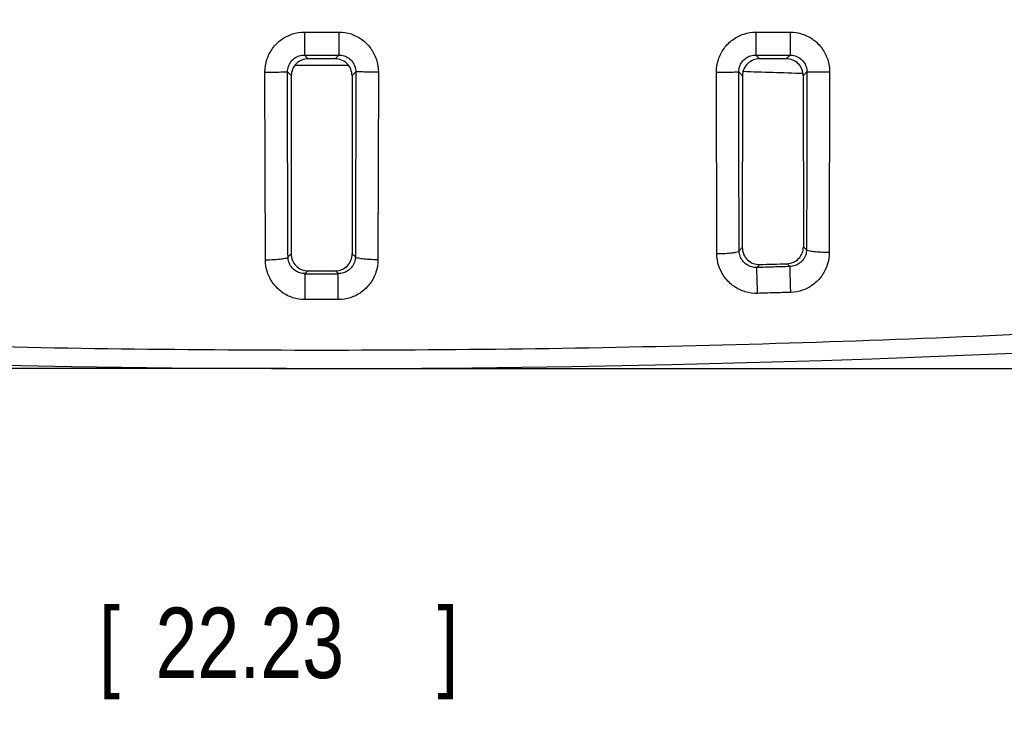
# Model space of a CAD drawing. Header units: inches. Extents: x 0 to 34, y 0 to 22.
# Tile 28 of 111: x 11.4 to 13.2, y 7.3 to 8.6. Entities that reach past the tile are written whole.
import ezdxf

# ---------------------------------------------------------------- set-up
doc = ezdxf.new("R2010")
doc.units = ezdxf.units.IN
doc.header["$LTSCALE"] = 1.87
doc.header["$MEASUREMENT"] = 0
doc.layers.get('0').update_dxf_attribs({"linetype": 'CONTINUOUS'})
doc.layers.add('DIMENSIONS', color=7, linetype='CONTINUOUS')
doc.styles.get("Standard").update_dxf_attribs({"font": 'txt', "width": 0.8})
doc.dimstyles.new('DIMSTYLE_1', dxfattribs={"dimtxt": 0.125, "dimasz": 0.18, "dimexe": 0.18, "dimexo": 0.0625, "dimgap": 0.09, "dimtad": 0, "dimtih": 1, "dimtoh": 1, "dimdec": 3, "dimzin": 4, "dimdsep": 46, "dimtxsty": 'STANDARD', "dimblk": '_FILLED', "dimblk1": '_FILLED', "dimblk2": '_FILLED', "dimcen": 0.09, "dimadec": 0, "dimazin": 0, "dimtp": 0.001, "dimtm": 0.001, "dimtfac": 1, "dimtdec": 3, "dimtofl": 0, "dimtmove": 0, "dimatfit": 3, "dimldrblk": '_FILLED', "dimfxl": 1, "dimtolj": 1, "dimtzin": 4, "dimarcsym": 0})

# ---------------------------------------------------------------- blocks, each defined once
blk = doc.blocks.new('_FILLED')
at = {"color": 0, "linetype": 'BYBLOCK'}
blk.add_solid([(0, 0), (-1, 0.1736), (-1, -0.1736)], dxfattribs=at)
blk = doc.blocks.new('*D0')
at = {"layer": 'DIMENSIONS', "color": 2, "linetype": 'CONTINUOUS'}
for p, q in [((9.211, 10.3065), (7.356, 10.3065)), ((7.481, 10.3065), (7.481, 9.311)), ((7.481, 7.9485), (7.481, 9.061)), ((11.9085, 7.9485), (7.356, 7.9485))]:
    blk.add_line(p, q, dxfattribs=at)
at = {"layer": 'DIMENSIONS', "color": 2, "linetype": 'CONTINUOUS', "xscale": 0.18, "yscale": 0.18, "zscale": 0.18}
for p, rotation in [((7.481, 10.3065), 90), ((7.481, 7.9485), 270)]:
    blk.add_blockref('_FILLED', p, dxfattribs=dict(at, rotation=rotation))
at = {"layer": 'DIMENSIONS', "color": 2, "linetype": 'CONTINUOUS', "width": 0.8}
for s, p in [('[', (7.4435, 9.1235)), (']', (8.0435, 9.1235)), ('2.358', (6.8185, 9.1235)), ('59.89', (7.5435, 9.1235))]:
    blk.add_text(s, height=0.125, dxfattribs=at).set_placement(p)
blk = doc.blocks.new('*D7')
at = {"layer": 'DIMENSIONS', "color": 2, "linetype": 'CONTINUOUS'}
for p, q in [((9.586, 9.9315), (9.586, 7.3368)), ((10.461, 9.9315), (10.461, 7.3368)), ((9.586, 7.4618), (9.226, 7.4618)), ((10.461, 7.4618), (10.7887, 7.4618))]:
    blk.add_line(p, q, dxfattribs=at)
at = {"layer": 'DIMENSIONS', "color": 2, "linetype": 'CONTINUOUS', "xscale": 0.18, "yscale": 0.18, "zscale": 0.18}
blk.add_blockref('_FILLED', (9.586, 7.4618), dxfattribs=at)
at = {"layer": 'DIMENSIONS', "color": 2, "linetype": 'CONTINUOUS', "xscale": 0.18, "yscale": 0.18, "zscale": 0.18, "rotation": 180}
blk.add_blockref('_FILLED', (10.461, 7.4618), dxfattribs=at)
at = {"layer": 'DIMENSIONS', "color": 2, "linetype": 'CONTINUOUS', "width": 0.8}
for s, p in [('3X', (10.8512, 7.3993)), ('.875', (11.0512, 7.3993)), ('[', (11.5762, 7.3993)), ('22.23', (11.6762, 7.3993)), (']', (12.1762, 7.3993))]:
    blk.add_text(s, height=0.125, dxfattribs=at).set_placement(p)
blk = doc.blocks.new('*D8')
at = {"layer": 'DIMENSIONS', "color": 2, "linetype": 'CONTINUOUS'}
for p, q in [((13.2043, 9.9571), (13.2043, 7.009)), ((14.701, 9.9571), (14.701, 7.009)), ((13.2043, 7.134), (12.8547, 7.134)), ((14.701, 7.134), (15.061, 7.134))]:
    blk.add_line(p, q, dxfattribs=at)
at = {"layer": 'DIMENSIONS', "color": 2, "linetype": 'CONTINUOUS', "xscale": 0.18, "yscale": 0.18, "zscale": 0.18}
blk.add_blockref('_FILLED', (13.2043, 7.134), dxfattribs=at)
at = {"layer": 'DIMENSIONS', "color": 2, "linetype": 'CONTINUOUS', "xscale": 0.18, "yscale": 0.18, "zscale": 0.18, "rotation": 180}
blk.add_blockref('_FILLED', (14.701, 7.134), dxfattribs=at)
at = {"layer": 'DIMENSIONS', "color": 2, "linetype": 'CONTINUOUS', "width": 0.8}
for s, p in [('1.497', (11.4672, 7.0715)), ('[', (12.0922, 7.0715)), ('38.02', (12.1922, 7.0715)), (']', (12.6922, 7.0715))]:
    blk.add_text(s, height=0.125, dxfattribs=at).set_placement(p)
blk = doc.blocks.new('*D11')
at = {"layer": 'DIMENSIONS', "color": 2, "linetype": 'CONTINUOUS'}
for p, q in [((14.7635, 10.0196), (16.7481, 10.0196)), ((16.6231, 10.0196), (16.6231, 9.1875)), ((16.6231, 7.9485), (16.6231, 8.9375)), ((12.0335, 7.9485), (16.7481, 7.9485))]:
    blk.add_line(p, q, dxfattribs=at)
at = {"layer": 'DIMENSIONS', "color": 2, "linetype": 'CONTINUOUS', "xscale": 0.18, "yscale": 0.18, "zscale": 0.18}
for p, rotation in [((16.6231, 10.0196), 90), ((16.6231, 7.9485), 270)]:
    blk.add_blockref('_FILLED', p, dxfattribs=dict(at, rotation=rotation))
at = {"layer": 'DIMENSIONS', "color": 2, "linetype": 'CONTINUOUS', "width": 0.8}
for s, p in [('[', (16.5856, 9)), (']', (17.1856, 9)), ('2.071', (15.9606, 9)), ('52.61', (16.6856, 9))]:
    blk.add_text(s, height=0.125, dxfattribs=at).set_placement(p)

msp = doc.modelspace()

# ---------------------------------------------------------------- linework, layer by layer
at = {"color": 7, "linetype": 'CONTINUOUS'}
for p, q in [((11.9405, 8.5452), (11.9405, 8.5045)), ((12.0015, 8.5452), (12.0015, 8.5045)), ((11.9405, 8.5045), (11.9471, 8.4979)), ((12.0015, 8.5045), (11.9948, 8.4979)), ((12.7406, 8.5044), (12.7472, 8.4978)), ((12.8014, 8.5044), (12.7947, 8.4978)), ((11.8712, 8.1413), (11.8705, 8.4743)), ((11.9105, 8.4745), (11.9171, 8.4679)), ((11.9171, 8.4679), (11.9167, 8.1518)), ((12.0315, 8.4745), (12.0249, 8.4679)), ((12.0249, 8.4679), (12.0252, 8.1518)), ((12.0715, 8.4743), (12.0707, 8.1413)), ((12.6715, 8.1523), (12.6708, 8.4742)), ((12.7106, 8.4745), (12.7172, 8.4678)), ((12.7172, 8.4678), (12.7168, 8.1629)), ((12.8313, 8.4744), (12.8247, 8.4678)), ((12.8247, 8.4678), (12.8251, 8.1643)), ((12.8716, 8.4742), (12.8709, 8.1541)), ((12.7113, 8.1572), (12.7168, 8.1629)), ((12.8306, 8.1589), (12.8251, 8.1643)), ((11.9113, 8.1463), (11.9167, 8.1518)), ((12.0307, 8.1463), (12.0252, 8.1518)), ((11.9415, 8.1167), (11.9466, 8.1217)), ((11.9466, 8.1217), (11.9953, 8.1217)), ((12.0004, 8.1167), (11.9953, 8.1217)), ((12.7424, 8.1275), (12.7476, 8.1329)), ((12.8013, 8.1293), (12.7961, 8.1343)), ((11.9415, 8.0706), (11.9415, 8.1167)), ((12.0005, 8.0706), (12.0004, 8.1167))]:
    msp.add_line(p, q, dxfattribs=at)
for centre, radius, start, end in [((11.971, -16.5139), 25, 89.89059, 90.10942), ((11.971, -16.5139), 25, 88.04273, 88.2892), ((11.971, 35.486), 27.3694, 269.93838, 270.06163), ((11.971, 35.486), 27.5375, 264.09115, 275.90885)]:
    msp.add_arc(centre, radius, start, end, dxfattribs=at)
for points, knots in [([(11.8705, 8.4743), (11.8705, 8.4817), (11.8728, 8.4967), (11.883, 8.5168), (11.8988, 8.5327), (11.9186, 8.5429), (11.9332, 8.5452), (11.9405, 8.5452)], [0, 0, 0, 0, 0.202784, 0.404359, 0.604107, 0.802347, 1, 1, 1, 1]), ([(12.0015, 8.5452), (12.0087, 8.5452), (12.0234, 8.5429), (12.0432, 8.5327), (12.0589, 8.5168), (12.0691, 8.4967), (12.0715, 8.4817), (12.0715, 8.4743)], [0, 0, 0, 0, 0.197883, 0.396089, 0.595654, 0.797013, 1, 1, 1, 1]), ([(12.6708, 8.4742), (12.6708, 8.4817), (12.6732, 8.4966), (12.6834, 8.5167), (12.6992, 8.5326), (12.7189, 8.5428), (12.7336, 8.5451), (12.7408, 8.5451)], [0, 0, 0, 0, 0.202765, 0.404329, 0.604099, 0.80247, 1, 1, 1, 1]), ([(12.7408, 8.5451), (12.7408, 8.5401), (12.7408, 8.5306), (12.7409, 8.5182), (12.7405, 8.5097), (12.7408, 8.5055), (12.7406, 8.5044)], [0, 0, 0, 0, 0.373474, 0.694003, 0.913768, 1, 1, 1, 1]), ([(12.7408, 8.5451), (12.751, 8.5451), (12.7712, 8.5451), (12.7915, 8.5451), (12.8016, 8.5451)], [0, 0, 0, 0, 0.5, 1, 1, 1, 1]), ([(12.8016, 8.5451), (12.8016, 8.54), (12.8016, 8.5306), (12.8017, 8.5182), (12.8013, 8.5097), (12.8016, 8.5055), (12.8014, 8.5044)], [0, 0, 0, 0, 0.373471, 0.693999, 0.913764, 1, 1, 1, 1]), ([(12.8016, 8.5451), (12.8089, 8.5451), (12.8236, 8.5428), (12.8433, 8.5326), (12.8591, 8.5167), (12.8693, 8.4966), (12.8716, 8.4816), (12.8716, 8.4742)], [0, 0, 0, 0, 0.197816, 0.395984, 0.595555, 0.796956, 1, 1, 1, 1]), ([(11.9105, 8.4745), (11.9105, 8.4777), (11.9115, 8.484), (11.9159, 8.4925), (11.9226, 8.4992), (11.9311, 8.5035), (11.9374, 8.5045), (11.9405, 8.5045)], [0, 0, 0, 0, 0.201073, 0.401896, 0.601668, 0.800818, 1, 1, 1, 1]), ([(11.9405, 8.5045), (11.9507, 8.5045), (11.971, 8.5045), (11.9913, 8.5045), (12.0015, 8.5045)], [0, 0, 0, 0, 0.500031, 1, 1, 1, 1]), ([(12.0015, 8.5045), (12.0046, 8.5045), (12.0108, 8.5035), (12.0193, 8.4992), (12.0261, 8.4925), (12.0305, 8.484), (12.0315, 8.4777), (12.0315, 8.4745)], [0, 0, 0, 0, 0.19935, 0.398326, 0.59778, 0.798254, 1, 1, 1, 1]), ([(12.7106, 8.4745), (12.7106, 8.4776), (12.7116, 8.4839), (12.7159, 8.4925), (12.7227, 8.4992), (12.7312, 8.5034), (12.7375, 8.5044), (12.7406, 8.5044)], [0, 0, 0, 0, 0.201034, 0.401814, 0.601588, 0.800877, 1, 1, 1, 1]), ([(12.7406, 8.5044), (12.7507, 8.5044), (12.771, 8.5044), (12.7912, 8.5044), (12.8014, 8.5044)], [0, 0, 0, 0, 0.5, 1, 1, 1, 1]), ([(12.8014, 8.5044), (12.8045, 8.5044), (12.8107, 8.5034), (12.8192, 8.4991), (12.826, 8.4924), (12.8303, 8.4839), (12.8313, 8.4776), (12.8313, 8.4744)], [0, 0, 0, 0, 0.199204, 0.398139, 0.59762, 0.798169, 1, 1, 1, 1]), ([(11.9471, 8.4979), (11.9432, 8.4979), (11.9353, 8.4963), (11.9253, 8.4896), (11.9187, 8.4797), (11.9171, 8.4718), (11.9171, 8.4679)], [0, 0, 0, 0, 0.250512, 0.500982, 0.750939, 1, 1, 1, 1]), ([(12.0249, 8.4679), (12.0248, 8.4718), (12.0233, 8.4797), (12.0166, 8.4897), (12.0066, 8.4963), (11.9987, 8.4979), (11.9948, 8.4979)], [0, 0, 0, 0, 0.250132, 0.50047, 0.750564, 1, 1, 1, 1]), ([(12.7472, 8.4978), (12.7433, 8.4978), (12.7354, 8.4962), (12.7254, 8.4895), (12.7188, 8.4796), (12.7172, 8.4717), (12.7172, 8.4678)], [0, 0, 0, 0, 0.25057, 0.501047, 0.75098, 1, 1, 1, 1]), ([(12.7947, 8.4978), (12.7868, 8.4978), (12.771, 8.4978), (12.7551, 8.4978), (12.7472, 8.4978)], [0, 0, 0, 0, 0.499999, 1, 1, 1, 1]), ([(12.8247, 8.4678), (12.8247, 8.4717), (12.8232, 8.4796), (12.8165, 8.4896), (12.8065, 8.4962), (12.7986, 8.4978), (12.7947, 8.4978)], [0, 0, 0, 0, 0.25017, 0.50053, 0.750617, 1, 1, 1, 1]), ([(11.8705, 8.4743), (11.8755, 8.4743), (11.8848, 8.4743), (11.897, 8.4743), (11.9053, 8.4746), (11.9094, 8.4743), (11.9105, 8.4745)], [0, 0, 0, 0, 0.37476, 0.695011, 0.914064, 1, 1, 1, 1]), ([(11.9113, 8.1463), (11.9111, 8.1825), (11.9108, 8.2551), (11.9106, 8.3645), (11.9105, 8.4378), (11.9105, 8.4745)], [0, 0, 0, 0, 0.330464, 0.663767, 1, 1, 1, 1]), ([(12.0315, 8.4745), (12.0314, 8.4377), (12.0314, 8.3645), (12.0311, 8.2551), (12.0309, 8.1825), (12.0307, 8.1463)], [0, 0, 0, 0, 0.33618, 0.669514, 1, 1, 1, 1]), ([(12.0715, 8.4743), (12.0665, 8.4743), (12.0572, 8.4743), (12.045, 8.4743), (12.0367, 8.4746), (12.0326, 8.4743), (12.0315, 8.4745)], [0, 0, 0, 0, 0.374761, 0.695011, 0.914065, 1, 1, 1, 1]), ([(12.6708, 8.4742), (12.6758, 8.4742), (12.685, 8.4743), (12.6971, 8.4742), (12.7054, 8.4745), (12.7095, 8.4743), (12.7106, 8.4744)], [0, 0, 0, 0, 0.37524, 0.695384, 0.914172, 1, 1, 1, 1]), ([(12.7113, 8.1572), (12.7111, 8.1921), (12.7109, 8.2623), (12.7106, 8.3681), (12.7106, 8.4389), (12.7106, 8.4745)], [0, 0, 0, 0, 0.330527, 0.663831, 1, 1, 1, 1]), ([(12.8313, 8.4744), (12.8313, 8.4391), (12.8313, 8.3687), (12.831, 8.2635), (12.8308, 8.1937), (12.8306, 8.1589)], [0, 0, 0, 0, 0.33606, 0.669352, 1, 1, 1, 1]), ([(12.8716, 8.4742), (12.8666, 8.4742), (12.8573, 8.4742), (12.845, 8.4741), (12.8366, 8.4744), (12.8325, 8.4742), (12.8313, 8.4744)], [0, 0, 0, 0, 0.374278, 0.694634, 0.913956, 1, 1, 1, 1]), ([(12.6715, 8.1523), (12.6765, 8.1523), (12.6856, 8.1526), (12.6982, 8.1534), (12.7057, 8.1549), (12.7109, 8.1559), (12.7113, 8.1572)], [0, 0, 0, 0, 0.369532, 0.685756, 0.904458, 1, 1, 1, 1]), ([(12.7424, 8.1275), (12.7393, 8.1274), (12.7329, 8.1283), (12.7241, 8.1324), (12.717, 8.139), (12.7124, 8.1476), (12.7113, 8.154), (12.7113, 8.1572)], [0, 0, 0, 0, 0.198952, 0.398443, 0.598718, 0.799538, 1, 1, 1, 1]), ([(12.7168, 8.1629), (12.7168, 8.1589), (12.7184, 8.1508), (12.7254, 8.1407), (12.7356, 8.1341), (12.7437, 8.1327), (12.7476, 8.1329)], [0, 0, 0, 0, 0.251428, 0.502312, 0.752029, 1, 1, 1, 1]), ([(12.7961, 8.1343), (12.7999, 8.1344), (12.8076, 8.1361), (12.8172, 8.1429), (12.8236, 8.1527), (12.8251, 8.1605), (12.8251, 8.1643)], [0, 0, 0, 0, 0.25003, 0.500268, 0.75034, 1, 1, 1, 1]), ([(12.8306, 8.1589), (12.8306, 8.1558), (12.8296, 8.1497), (12.8253, 8.1413), (12.8186, 8.1347), (12.8104, 8.1305), (12.8043, 8.1294), (12.8013, 8.1293)], [0, 0, 0, 0, 0.200521, 0.401577, 0.602093, 0.801723, 1, 1, 1, 1]), ([(12.8709, 8.1541), (12.8709, 8.1468), (12.8685, 8.1321), (12.8586, 8.1123), (12.8432, 8.0966), (12.8241, 8.0863), (12.8098, 8.0837), (12.8028, 8.0835)], [0, 0, 0, 0, 0.203152, 0.405155, 0.605392, 0.803636, 1, 1, 1, 1]), ([(12.8709, 8.1541), (12.8659, 8.1541), (12.8567, 8.1544), (12.8439, 8.1552), (12.8363, 8.1567), (12.831, 8.1577), (12.8306, 8.1589)], [0, 0, 0, 0, 0.368716, 0.685229, 0.904449, 1, 1, 1, 1]), ([(11.8712, 8.1413), (11.8762, 8.1413), (11.8854, 8.1416), (11.8981, 8.1425), (11.9056, 8.144), (11.9109, 8.145), (11.9113, 8.1463)], [0, 0, 0, 0, 0.368752, 0.684865, 0.903828, 1, 1, 1, 1]), ([(11.9415, 8.0706), (11.9343, 8.0707), (11.9197, 8.073), (11.8999, 8.083), (11.884, 8.0989), (11.8737, 8.1189), (11.8713, 8.1339), (11.8712, 8.1413)], [0, 0, 0, 0, 0.196957, 0.395134, 0.59532, 0.7974, 1, 1, 1, 1]), ([(11.9415, 8.1167), (11.9384, 8.1166), (11.9322, 8.1176), (11.9237, 8.1218), (11.9168, 8.1284), (11.9124, 8.1369), (11.9113, 8.1432), (11.9113, 8.1463)], [0, 0, 0, 0, 0.19884, 0.398283, 0.598585, 0.799494, 1, 1, 1, 1]), ([(11.9167, 8.1518), (11.9167, 8.1478), (11.9183, 8.1399), (11.9249, 8.13), (11.9349, 8.1233), (11.9428, 8.1217), (11.9466, 8.1217)], [0, 0, 0, 0, 0.25075, 0.50112, 0.750929, 1, 1, 1, 1]), ([(11.9953, 8.1217), (11.9992, 8.1217), (12.0071, 8.1233), (12.0171, 8.13), (12.0237, 8.14), (12.0252, 8.1479), (12.0252, 8.1518)], [0, 0, 0, 0, 0.250154, 0.500352, 0.750344, 1, 1, 1, 1]), ([(12.0307, 8.1463), (12.0307, 8.1432), (12.0296, 8.1368), (12.0251, 8.1284), (12.0183, 8.1218), (12.0098, 8.1176), (12.0035, 8.1166), (12.0004, 8.1167)], [0, 0, 0, 0, 0.201066, 0.401897, 0.602216, 0.8016, 1, 1, 1, 1]), ([(12.0707, 8.1413), (12.0707, 8.1338), (12.0682, 8.1189), (12.0579, 8.0988), (12.042, 8.083), (12.0223, 8.073), (12.0077, 8.0707), (12.0005, 8.0706)], [0, 0, 0, 0, 0.203099, 0.405089, 0.605281, 0.803391, 1, 1, 1, 1]), ([(12.0707, 8.1413), (12.0657, 8.1413), (12.0565, 8.1416), (12.0439, 8.1425), (12.0363, 8.144), (12.0311, 8.145), (12.0307, 8.1463)], [0, 0, 0, 0, 0.368752, 0.684865, 0.903828, 1, 1, 1, 1]), ([(12.7438, 8.0817), (12.7365, 8.0815), (12.7215, 8.0835), (12.7012, 8.0933), (12.6848, 8.1092), (12.6741, 8.1295), (12.6716, 8.1447), (12.6715, 8.1523)], [0, 0, 0, 0, 0.197051, 0.395253, 0.595416, 0.797441, 1, 1, 1, 1]), ([(9.1392, 8.1294), (9.264, 8.1163), (9.514, 8.0918), (9.8899, 8.0602), (10.2669, 8.0339), (10.6449, 8.0127), (11.0234, 7.9969), (11.4023, 7.9863), (11.7814, 7.981), (12.1606, 7.981), (12.5397, 7.9863), (12.9186, 7.9969), (13.2971, 8.0127), (13.675, 8.0339), (14.0521, 8.0602), (14.428, 8.0918), (14.678, 8.1163), (14.8027, 8.1294)], [0, 0, 0, 0, 0.06631, 0.132812, 0.199446, 0.266168, 0.332946, 0.399757, 0.466584, 0.533416, 0.600244, 0.667054, 0.733832, 0.800554, 0.867189, 0.93369, 1, 1, 1, 1]), ([(12.8013, 8.1293), (12.7915, 8.129), (12.7719, 8.1284), (12.7522, 8.1278), (12.7424, 8.1275)], [0, 0, 0, 0, 0.500061, 1, 1, 1, 1]), ([(12.7438, 8.0817), (12.7437, 8.0873), (12.7434, 8.0978), (12.743, 8.1117), (12.7426, 8.1214), (12.7426, 8.1262), (12.7424, 8.1275)], [0, 0, 0, 0, 0.363696, 0.686291, 0.911491, 1, 1, 1, 1]), ([(12.7476, 8.1329), (12.7557, 8.1331), (12.7718, 8.1336), (12.788, 8.134), (12.7961, 8.1343)], [0, 0, 0, 0, 0.499999, 1, 1, 1, 1]), ([(12.8028, 8.0835), (12.8026, 8.089), (12.8022, 8.0995), (12.8019, 8.1134), (12.8014, 8.1231), (12.8014, 8.1279), (12.8013, 8.1293)], [0, 0, 0, 0, 0.363744, 0.686328, 0.911501, 1, 1, 1, 1]), ([(12.8028, 8.0835), (12.7929, 8.0832), (12.7733, 8.0826), (12.7537, 8.082), (12.7438, 8.0817)], [0, 0, 0, 0, 0.500024, 1, 1, 1, 1]), ([(12.0005, 8.0706), (11.9906, 8.0706), (11.971, 8.0706), (11.9513, 8.0706), (11.9415, 8.0706)], [0, 0, 0, 0, 0.5, 1, 1, 1, 1])]:
    msp.add_open_spline(points, degree=3, knots=knots, dxfattribs=at)
for points in [[(11.9405, 8.5452), (11.9507, 8.5452), (11.971, 8.5452), (11.9913, 8.5452), (12.0015, 8.5452)], [(11.9948, 8.4979), (11.9869, 8.4979), (11.971, 8.4979), (11.9551, 8.4979), (11.9471, 8.4979)]]:
    msp.add_open_spline(points, degree=3, dxfattribs=at)

# ---------------------------------------------------------------- dimensions: what is measured, and where the dimension line sits
at = {"layer": 'DIMENSIONS', "color": 2, "linetype": 'CONTINUOUS'}
for base, p1, p2, angle, picture, middle in [((7.481, 7.9485), (9.211, 10.3065), (11.9085, 7.9485), 270, '*D0', (7.481, 9.186)), ((16.6231, 7.9485), (14.7635, 10.0196), (12.0335, 7.9485), 270, '*D11', (16.6231, 9.0625)), ((13.2043, 7.134), (14.701, 9.9571), (13.2043, 9.9571), 180, '*D8', (12.1297, 7.134))]:
    dim = msp.add_linear_dim(base=base, p1=p1, p2=p2, angle=angle, dimstyle='DIMSTYLE_1', dxfattribs=at)
    dim.commit()
    dim.dimension.update_dxf_attribs({"geometry": picture, "text_midpoint": middle, "dimtype": 160})
dim = msp.add_linear_dim(base=(9.586, 7.4618), p1=(10.461, 9.9315), p2=(9.586, 9.9315), angle=180, text='3X<>', dimstyle='DIMSTYLE_1', dxfattribs=at)
dim.commit()
dim.dimension.update_dxf_attribs({"geometry": '*D7', "text_midpoint": (11.5637, 7.4618), "dimtype": 160})

doc.saveas('drawing.dxf')
